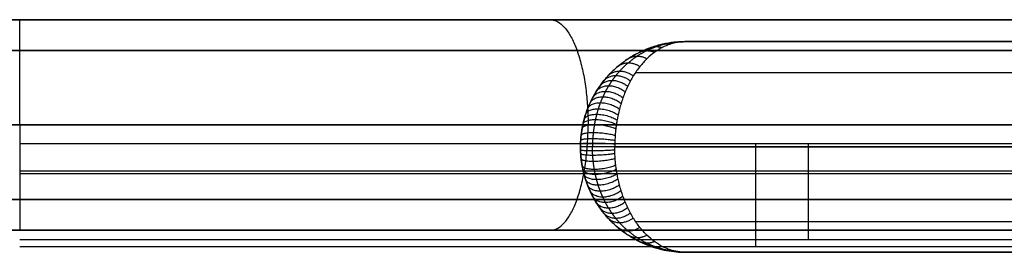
# Model space of a CAD drawing. Header units: millimetres. Extents: x 982 to 1462, y -35 to 438.
# Tile 7 of 8: x 1222 to 1362, y 404 to 438. Entities that reach past the tile are written whole.
import ezdxf

# ---------------------------------------------------------------- set-up
doc = ezdxf.new("R2010")
doc.units = ezdxf.units.MM
doc.layers.add('chaise$Calque 03', color=5, linetype='Continuous', true_color=0x0000ff)

msp = doc.modelspace()

# ---------------------------------------------------------------- linework, layer by layer
at = {"layer": 'chaise$Calque 03'}
for p, q in [((1421.99, 437.63, 761.41), (1021.11, 437.63, 761.41)), ((1145.86, 437.63, 861.41), (1297.24, 437.63, 861.41)), ((1316.55, 434.5, 20.4), (1316.55, 434.5, 848.67)), ((1221.79, 419.96, 439.32), (1221.79, 419.96, 434.73)), ((1221.79, 419.96, 453.07), (1221.79, 419.96, 449.48)), ((1421.99, 407.63, 761.41), (1021.11, 407.63, 761.41)), ((1145.86, 407.63, 861.41), (1297.24, 407.63, 861.41)), ((1431.5, 405.29, 434.41), (1221.55, 405.29, 434.41)), ((1316.55, 404.5, 20.4), (1316.55, 404.5, 848.67))]:
    msp.add_line(p, q, dxfattribs=at)
for points in [[(1083.48, 437.63, 811.41), (1221.55, 437.63, 811.41), (1359.61, 437.63, 811.41)], [(1221.55, 437.63, 861.41), (1221.55, 437.63, 811.41), (1221.55, 437.63, 761.41)], [(1297.24, 437.63, 861.41), (1359.61, 437.63, 811.41), (1421.99, 437.63, 761.41)], [(1446.55, 434.5, 20.4), (1381.55, 434.5, 20.4), (1316.55, 434.5, 20.4)], [(1316.55, 434.5, 848.67), (1381.55, 434.5, 795.88), (1446.55, 434.5, 743.08)], [(1446.55, 434.5, 450.29), (1381.55, 434.5, 450.29), (1316.55, 434.5, 450.29)], [(1446.2, 433.23, 750.8), (1221.55, 433.23, 750.8), (996.9, 433.23, 750.8)], [(1142.04, 433.23, 872.02), (1221.55, 433.23, 872.02), (1301.06, 433.23, 872.02)], [(1301.06, 433.23, 872.02), (1374.31, 433.23, 813.29), (1447.57, 433.23, 754.57)], [(1305.94, 430.1, 20.4), (1305.94, 430.1, 443.45), (1305.94, 430.1, 866.5)], [(1309.4, 430.1, 868.14), (1383.28, 430.1, 808.13), (1457.16, 430.1, 748.12)], [(1456.23, 422.63, 746.41), (1221.55, 422.63, 746.41), (986.87, 422.63, 746.41)], [(1140.46, 422.63, 876.41), (1221, 422.63, 876.41), (1301.54, 422.63, 876.41)], [(1301.54, 422.63, 876.41), (1302.09, 422.63, 876.41), (1302.64, 422.63, 876.41)], [(1302.64, 422.63, 876.41), (1303.06, 422.63, 876.07), (1303.48, 422.63, 875.73)], [(1303.48, 422.63, 875.73), (1380.83, 422.63, 813.73), (1458.17, 422.63, 751.73)], [(1431.5, 419.96, 434.73), (1326.52, 419.96, 434.73), (1221.55, 419.96, 434.73)], [(1446.49, 419.96, 453.07), (1334.02, 419.96, 453.07), (1221.55, 419.96, 453.07)], [(1431.5, 419.96, 449.48), (1326.52, 419.96, 449.48), (1221.55, 419.96, 449.48)], [(1431.5, 419.96, 439.32), (1326.52, 419.96, 439.32), (1221.55, 419.96, 439.32)], [(1446.49, 419.96, 439.32), (1334.02, 419.96, 439.32), (1221.55, 419.96, 439.32)], [(1301.55, 419.5, 20.4), (1301.55, 419.5, 447.14), (1301.55, 419.5, 873.88)], [(1461.55, 419.5, 20.4), (1381.55, 419.5, 20.4), (1301.55, 419.5, 20.4)], [(1306.44, 419.5, 876.21), (1383.99, 419.5, 813.21), (1461.55, 419.5, 750.21)], [(1446.49, 416.03, 449.49), (1334.02, 416.03, 449.49), (1221.55, 416.03, 449.49)], [(1431.5, 415.68, 438.94), (1326.52, 415.68, 438.94), (1221.55, 415.68, 438.94)], [(1446.2, 412.02, 750.8), (1221.55, 412.02, 750.8), (996.9, 412.02, 750.8)], [(1142.04, 412.02, 872.02), (1221.55, 412.02, 872.02), (1301.06, 412.02, 872.02)], [(1301.06, 412.02, 872.02), (1374.31, 412.02, 813.29), (1447.57, 412.02, 754.57)], [(1305.94, 408.89, 20.4), (1305.94, 408.89, 443.45), (1305.94, 408.89, 866.5)], [(1309.4, 408.89, 868.14), (1383.28, 408.89, 808.13), (1457.16, 408.89, 748.12)], [(1083.48, 407.63, 811.41), (1221.55, 407.63, 811.41), (1359.61, 407.63, 811.41)], [(1221.55, 407.63, 861.41), (1221.55, 407.63, 811.41), (1221.55, 407.63, 761.41)], [(1297.24, 407.63, 861.41), (1359.61, 407.63, 811.41), (1421.99, 407.63, 761.41)], [(1446.49, 406.29, 454.34), (1334.02, 406.29, 454.34), (1221.55, 406.29, 454.34)], [(1446.55, 404.5, 20.4), (1381.55, 404.5, 20.4), (1316.55, 404.5, 20.4)], [(1316.55, 404.5, 848.67), (1381.55, 404.5, 795.88), (1446.55, 404.5, 743.08)], [(1446.55, 404.5, 450.29), (1381.55, 404.5, 450.29), (1316.55, 404.5, 450.29)]]:
    msp.add_open_spline(points, degree=2, dxfattribs=at)
at = {"layer": 'chaise$Calque 03', "extrusion": (1, -1.06108e-13, -1.21266e-13)}
msp.add_rational_spline([(1221.55, 422.63, 876.41), (1221.55, 437.63, 876.41), (1221.55, 437.63, 861.41)], [1, 0.707106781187, 1], degree=2, dxfattribs=at)
at = {"layer": 'chaise$Calque 03', "extrusion": (1, -1.51582e-14, -5.74431e-29)}
msp.add_rational_spline([(1221.55, 422.63, 746.41), (1221.55, 437.63, 746.41), (1221.55, 437.63, 761.41)], [1, 0.707106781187, 1], degree=2, dxfattribs=at)
at = {"layer": 'chaise$Calque 03', "extrusion": (0.940927, -1.17049e-14, -0.338609)}
msp.add_open_spline([(1297.24, 437.63, 861.41), (1297.53, 437.62, 862.22), (1298.13, 437.49, 863.88), (1299.02, 436.86, 866.36), (1299.9, 435.78, 868.79), (1300.71, 434.23, 871.05), (1301.41, 432.28, 873), (1301.97, 430.03, 874.55), (1302.36, 427.6, 875.64), (1302.59, 425.11, 876.27), (1302.64, 423.44, 876.41), (1302.64, 422.63, 876.41)], degree=3, knots=[-24.256776, -24.256776, -24.256776, -24.256776, -21.680898, -18.971954, -16.169812, -13.32267, -10.481572, -7.694276, -5.000436, -2.429317, 0, 0, 0, 0], dxfattribs=at)
at = {"layer": 'chaise$Calque 03'}
for points in [[(1301.55, 419.5, 20.4), (1301.55, 434.5, 20.4), (1316.55, 434.5, 20.4)], [(1301.55, 419.5, 450.29), (1301.55, 434.5, 450.29), (1316.55, 434.5, 450.29)], [(1316.55, 404.5, 20.4), (1301.55, 404.5, 20.4), (1301.55, 419.5, 20.4)], [(1301.55, 419.5, 450.29), (1301.55, 404.5, 450.29), (1316.55, 404.5, 450.29)]]:
    msp.add_rational_spline(points, [1, 0.707106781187, 1], degree=2, dxfattribs=at)
for points in [[(1316.55, 434.5, 848.67), (1316, 434.5, 849.59), (1314.91, 434.44, 851.43), (1313.26, 434.17, 854.2), (1311.61, 433.7, 856.98), (1309.97, 433.02, 859.73), (1308.39, 432.13, 862.39), (1306.89, 431.02, 864.91), (1305.72, 429.92, 866.87), (1304.87, 428.93, 868.3), (1304.3, 428.17, 869.26), (1303.77, 427.37, 870.15), (1303.3, 426.55, 870.94), (1302.89, 425.73, 871.62), (1302.55, 424.92, 872.19), (1302.27, 424.13, 872.66), (1302.06, 423.39, 873.03), (1301.9, 422.73, 873.3), (1301.75, 422, 873.54), (1301.64, 421.25, 873.72), (1301.58, 420.52, 873.83), (1301.55, 419.96, 873.87), (1301.55, 419.65, 873.88), (1301.55, 419.5, 873.88)], [(1316.55, 434.5, 848.67), (1316.18, 434.5, 849.68), (1315.44, 434.44, 851.68), (1314.33, 434.17, 854.71), (1313.22, 433.7, 857.74), (1312.12, 433.02, 860.75), (1311.05, 432.13, 863.65), (1310.04, 431.02, 866.41), (1309.25, 429.92, 868.55), (1308.68, 428.93, 870.11), (1308.29, 428.17, 871.16), (1307.93, 427.37, 872.14), (1307.62, 426.55, 873), (1307.35, 425.73, 873.74), (1307.12, 424.92, 874.36), (1306.93, 424.13, 874.88), (1306.78, 423.39, 875.28), (1306.67, 422.73, 875.57), (1306.58, 422, 875.84), (1306.5, 421.25, 876.03), (1306.46, 420.52, 876.15), (1306.44, 419.96, 876.2), (1306.44, 419.65, 876.21), (1306.44, 419.5, 876.21)], [(1316.55, 404.5, 848.67), (1316, 404.5, 849.59), (1314.91, 404.56, 851.43), (1313.26, 404.83, 854.2), (1311.61, 405.3, 856.98), (1309.97, 405.98, 859.73), (1308.39, 406.87, 862.39), (1306.89, 407.97, 864.91), (1305.72, 409.08, 866.87), (1304.87, 410.07, 868.3), (1304.3, 410.83, 869.26), (1303.77, 411.63, 870.15), (1303.3, 412.45, 870.94), (1302.89, 413.27, 871.62), (1302.55, 414.08, 872.19), (1302.27, 414.87, 872.66), (1302.06, 415.61, 873.03), (1301.9, 416.27, 873.3), (1301.75, 417, 873.54), (1301.64, 417.75, 873.72), (1301.58, 418.48, 873.83), (1301.55, 419.03, 873.87), (1301.55, 419.35, 873.88), (1301.55, 419.5, 873.88)], [(1316.55, 404.5, 848.67), (1316.18, 404.5, 849.68), (1315.44, 404.56, 851.68), (1314.33, 404.83, 854.71), (1313.22, 405.3, 857.74), (1312.12, 405.98, 860.75), (1311.05, 406.87, 863.65), (1310.04, 407.97, 866.41), (1309.25, 409.08, 868.55), (1308.68, 410.07, 870.11), (1308.29, 410.83, 871.16), (1307.93, 411.63, 872.14), (1307.62, 412.45, 873), (1307.35, 413.27, 873.74), (1307.12, 414.08, 874.36), (1306.93, 414.87, 874.88), (1306.78, 415.61, 875.28), (1306.67, 416.27, 875.57), (1306.58, 417, 875.84), (1306.5, 417.75, 876.03), (1306.46, 418.48, 876.15), (1306.44, 419.03, 876.2), (1306.44, 419.35, 876.21), (1306.44, 419.5, 876.21)]]:
    msp.add_open_spline(points, degree=3, knots=[0, 0, 0, 0, 3.044394, 6.106526, 9.233921, 12.334319, 15.39621, 18.316748, 21.130647, 22.404931, 23.626639, 24.818974, 25.938461, 26.894632, 27.804453, 28.656642, 29.353359, 29.94743, 30.480014, 31.280581, 31.849184, 32.261361, 32.614258, 32.614258, 32.614258, 32.614258], dxfattribs=at)
for points in [[(1316.55, 434.5, 848.67), (1316.09, 434.5, 849.63), (1315.18, 434.45, 851.56), (1313.79, 434.22, 854.47), (1312.4, 433.82, 857.39), (1311.01, 433.25, 860.3), (1309.66, 432.49, 863.14), (1308.37, 431.53, 865.86), (1307.35, 430.57, 867.99), (1306.6, 429.69, 869.58), (1306.08, 429, 870.67), (1305.58, 428.25, 871.71), (1305.14, 427.47, 872.65), (1304.74, 426.67, 873.48), (1304.39, 425.84, 874.21), (1304.1, 425.01, 874.83), (1303.86, 424.2, 875.33), (1303.68, 423.45, 875.71), (1303.51, 422.6, 876.06), (1303.38, 421.69, 876.34), (1303.3, 420.78, 876.51), (1303.27, 420.09, 876.58), (1303.26, 419.68, 876.59), (1303.26, 419.5, 876.59)], [(1316.55, 404.5, 848.67), (1316.09, 404.5, 849.63), (1315.18, 404.55, 851.56), (1313.79, 404.78, 854.47), (1312.4, 405.17, 857.39), (1311.01, 405.75, 860.3), (1309.66, 406.51, 863.14), (1308.37, 407.46, 865.86), (1307.35, 408.43, 867.99), (1306.6, 409.31, 869.58), (1306.08, 410, 870.67), (1305.58, 410.75, 871.71), (1305.14, 411.53, 872.65), (1304.74, 412.33, 873.48), (1304.39, 413.15, 874.21), (1304.1, 413.99, 874.83), (1303.86, 414.79, 875.33), (1303.68, 415.54, 875.71), (1303.51, 416.4, 876.06), (1303.38, 417.31, 876.34), (1303.3, 418.21, 876.51), (1303.27, 418.91, 876.58), (1303.26, 419.31, 876.59), (1303.26, 419.5, 876.59)]]:
    msp.add_rational_spline(points, [1, 0.999999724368, 0.998382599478, 0.990981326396, 0.978324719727, 0.960141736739, 0.936605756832, 0.907877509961, 0.879980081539, 0.855916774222, 0.837959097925, 0.819635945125, 0.801815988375, 0.785022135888, 0.769584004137, 0.755863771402, 0.744516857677, 0.735644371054, 0.727328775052, 0.720771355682, 0.716807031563, 0.715183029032, 0.714885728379, 0.714885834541], degree=3, knots=[0, 0, 0, 0, 3.044394, 6.106526, 9.233921, 12.334319, 15.39621, 18.316748, 21.130647, 22.404931, 23.626639, 24.818974, 25.938461, 26.894632, 27.804453, 28.656642, 29.353359, 29.94743, 30.480014, 31.280581, 31.849184, 32.261361, 32.614258, 32.614258, 32.614258, 32.614258], dxfattribs=at)
at = {"layer": 'chaise$Calque 03', "extrusion": (-0.427712, -0.095677, 0.898837)}
msp.add_rational_spline([(1313.27, 434.14, 854.18), (1313.8, 434.25, 854.44), (1314.34, 434.14, 854.69)], [1, 0.980367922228, 1], degree=2, dxfattribs=at)
at = {"layer": 'chaise$Calque 03', "extrusion": (-0.429209, -0.046963, 0.901984)}
msp.add_rational_spline([(1314.91, 434.41, 851.42), (1315.18, 434.44, 851.55), (1315.45, 434.41, 851.68)], [1, 0.995145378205, 1], degree=2, dxfattribs=at)
at = {"layer": 'chaise$Calque 03', "extrusion": (-0.420526, -0.205348, 0.883736)}
msp.add_rational_spline([(1309.97, 432.98, 859.74), (1310.99, 433.48, 860.34), (1312.11, 432.98, 860.76)], [1, 0.918155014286, 1], degree=2, dxfattribs=at)
at = {"layer": 'chaise$Calque 03', "extrusion": (-0.424933, -0.148276, 0.892998)}
msp.add_rational_spline([(1311.61, 433.66, 856.98), (1312.39, 433.94, 857.4), (1313.22, 433.66, 857.75)], [1, 0.954707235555, 1], degree=2, dxfattribs=at)
at = {"layer": 'chaise$Calque 03', "extrusion": (-0.403942, -0.340916, 0.848886)}
msp.add_rational_spline([(1306.87, 430.96, 864.93), (1308.27, 432.14, 866.07), (1310.03, 430.96, 866.43)], [1, 0.812933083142, 1], degree=2, dxfattribs=at)
at = {"layer": 'chaise$Calque 03', "extrusion": (-0.413819, -0.269212, 0.869643)}
msp.add_rational_spline([(1308.37, 432.07, 862.42), (1309.61, 432.88, 863.26), (1311.04, 432.07, 863.69)], [1, 0.87036434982, 1], degree=2, dxfattribs=at)
at = {"layer": 'chaise$Calque 03', "extrusion": (-0.388864, -0.425404, 0.8172)}
msp.add_rational_spline([(1305.48, 429.62, 867.28), (1306.96, 431.24, 868.82), (1309.09, 429.62, 869)], [1, 0.745567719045, 1], degree=2, dxfattribs=at)
at = {"layer": 'chaise$Calque 03', "extrusion": (-0.367059, -0.519854, 0.771375)}
msp.add_rational_spline([(1304.3, 428.15, 869.26), (1305.75, 430.21, 871.35), (1308.29, 428.15, 871.17)], [1, 0.67524052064, 1], degree=2, dxfattribs=at)
at = {"layer": 'chaise$Calque 03', "extrusion": (-0.379091, -0.470767, 0.796661)}
msp.add_rational_spline([(1304.87, 428.91, 868.31), (1306.35, 430.75, 870.1), (1308.68, 428.91, 870.12)], [1, 0.710918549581, 1], degree=2, dxfattribs=at)
at = {"layer": 'chaise$Calque 03', "extrusion": (-0.333045, -0.631844, 0.699896)}
msp.add_rational_spline([(1303.28, 426.49, 870.97), (1304.58, 428.96, 873.82), (1307.61, 426.49, 873.03)], [1, 0.601642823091, 1], degree=2, dxfattribs=at)
at = {"layer": 'chaise$Calque 03', "extrusion": (-0.351814, -0.574112, 0.739339)}
msp.add_rational_spline([(1303.76, 427.34, 870.17), (1305.16, 429.62, 872.6), (1307.93, 427.34, 872.15)], [1, 0.638187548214, 1], degree=2, dxfattribs=at)
at = {"layer": 'chaise$Calque 03', "extrusion": (-0.286862, -0.744508, 0.602841)}
msp.add_rational_spline([(1302.55, 424.89, 872.19), (1303.57, 427.53, 875.94), (1307.12, 424.89, 874.37)], [1, 0.538606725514, 1], degree=2, dxfattribs=at)
at = {"layer": 'chaise$Calque 03', "extrusion": (-0.312242, -0.686976, 0.656177)}
msp.add_rational_spline([(1302.89, 425.71, 871.62), (1304.07, 428.29, 874.89), (1307.35, 425.71, 873.74)], [1, 0.569469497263, 1], degree=2, dxfattribs=at)
at = {"layer": 'chaise$Calque 03', "extrusion": (-0.256562, -0.802169, 0.539166)}
msp.add_rational_spline([(1302.26, 424.07, 872.68), (1303.09, 426.66, 876.94), (1306.92, 424.07, 874.9)], [1, 0.510259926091, 1], degree=2, dxfattribs=at)
at = {"layer": 'chaise$Calque 03', "extrusion": (0.19481, 0.891317, -0.409393)}
msp.add_rational_spline([(1301.89, 422.7, 873.3), (1302.39, 424.95, 878.42), (1306.67, 422.7, 875.57)], [1, 0.471035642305, 1], degree=2, dxfattribs=at)
at = {"layer": 'chaise$Calque 03', "extrusion": (-0.225889, -0.850663, 0.474708)}
msp.add_rational_spline([(1302.05, 423.35, 873.04), (1302.7, 425.81, 877.75), (1306.78, 423.35, 875.29)], [1, 0.48826934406, 1], degree=2, dxfattribs=at)
at = {"layer": 'chaise$Calque 03', "extrusion": (-1, -1.97057e-13, 1.21266e-13)}
msp.add_rational_spline([(1221.55, 422.63, 876.41), (1221.55, 407.63, 876.41), (1221.55, 407.63, 861.41)], [1, 0.707106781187, 1], degree=2, dxfattribs=at)
at = {"layer": 'chaise$Calque 03', "extrusion": (-1, -9.09495e-14, 1.51582e-14)}
msp.add_rational_spline([(1221.55, 422.63, 746.41), (1221.55, 407.63, 746.41), (1221.55, 407.63, 761.41)], [1, 0.707106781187, 1], degree=2, dxfattribs=at)
at = {"layer": 'chaise$Calque 03', "extrusion": (0.940927, 1.01918e-13, -0.338609)}
msp.add_open_spline([(1297.24, 407.63, 861.41), (1297.53, 407.63, 862.22), (1298.13, 407.76, 863.88), (1299.02, 408.39, 866.36), (1299.9, 409.48, 868.79), (1300.71, 411.02, 871.05), (1301.41, 412.97, 873), (1301.97, 415.22, 874.55), (1302.36, 417.66, 875.64), (1302.59, 420.15, 876.27), (1302.64, 421.82, 876.41), (1302.64, 422.63, 876.41)], degree=3, knots=[-24.256776, -24.256776, -24.256776, -24.256776, -21.680898, -18.971954, -16.169812, -13.32267, -10.481572, -7.694276, -5.000436, -2.429317, 0, 0, 0, 0], dxfattribs=at)
at = {"layer": 'chaise$Calque 03', "extrusion": (0.107124, 0.968424, -0.225121)}
msp.add_rational_spline([(1301.64, 421.15, 873.73), (1301.79, 422.51, 879.67), (1306.5, 421.15, 876.04)], [1, 0.441087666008, 1], degree=2, dxfattribs=at)
at = {"layer": 'chaise$Calque 03', "extrusion": (0.16275, 0.925492, -0.34202)}
msp.add_rational_spline([(1301.78, 422.1, 873.5), (1302.12, 424.06, 878.98), (1306.59, 422.1, 875.79)], [1, 0.457338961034, 1], degree=2, dxfattribs=at)
at = {"layer": 'chaise$Calque 03', "extrusion": (0.02933, 0.997668, -0.061637)}
msp.add_rational_spline([(1301.56, 419.94, 873.87), (1301.57, 420.33, 880.14), (1306.45, 419.94, 876.2)], [1, 0.430589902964, 1], degree=2, dxfattribs=at)
at = {"layer": 'chaise$Calque 03', "extrusion": (0.062966, 0.989205, -0.132323)}
msp.add_rational_spline([(1301.58, 420.45, 873.83), (1301.63, 421.27, 880.01), (1306.46, 420.45, 876.15)], [1, 0.433582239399, 1], degree=2, dxfattribs=at)
at = {"layer": 'chaise$Calque 03', "extrusion": (-6.26879e-11, 1, -3.53826e-10)}
msp.add_rational_spline([(1306.44, 419.5, 876.21), (1301.55, 419.5, 880.18), (1301.55, 419.5, 873.88)], [1, 0.429771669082, 1], degree=2, dxfattribs=at)
at = {"layer": 'chaise$Calque 03', "extrusion": (-0.02933, 0.997668, 0.061637)}
msp.add_rational_spline([(1306.45, 419.06, 876.2), (1301.57, 418.67, 880.14), (1301.56, 419.06, 873.87)], [1, 0.430589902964, 1], degree=2, dxfattribs=at)
at = {"layer": 'chaise$Calque 03', "extrusion": (-1, 6.33485e-14, -6.16694e-14)}
msp.add_rational_spline([(1326.52, 419.96, 449.48), (1326.52, 419.96, 434.73), (1326.52, 405.29, 434.41)], [1, 0.714808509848, 1], degree=2, dxfattribs=at)
at = {"layer": 'chaise$Calque 03', "extrusion": (-1, 1.48217e-15, 1.64923e-14)}
msp.add_rational_spline([(1334.02, 419.96, 439.32), (1334.02, 419.96, 453.11), (1334.02, 406.29, 454.34)], [1, 0.737926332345, 1], degree=2, dxfattribs=at)
at = {"layer": 'chaise$Calque 03', "extrusion": (-0.062966, 0.989205, 0.132323)}
msp.add_rational_spline([(1306.46, 418.55, 876.15), (1301.63, 417.72, 880.01), (1301.58, 418.55, 873.83)], [1, 0.433582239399, 1], degree=2, dxfattribs=at)
at = {"layer": 'chaise$Calque 03', "extrusion": (-0.107124, 0.968424, 0.225121)}
msp.add_rational_spline([(1306.5, 417.85, 876.04), (1301.79, 416.48, 879.67), (1301.64, 417.85, 873.73)], [1, 0.441087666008, 1], degree=2, dxfattribs=at)
at = {"layer": 'chaise$Calque 03', "extrusion": (-0.16275, 0.925492, 0.34202)}
msp.add_rational_spline([(1306.59, 416.9, 875.79), (1302.12, 414.94, 878.98), (1301.78, 416.9, 873.5)], [1, 0.457338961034, 1], degree=2, dxfattribs=at)
at = {"layer": 'chaise$Calque 03', "extrusion": (-0.19481, 0.891317, 0.409393)}
msp.add_rational_spline([(1306.67, 416.3, 875.57), (1302.39, 414.05, 878.42), (1301.89, 416.3, 873.3)], [1, 0.471035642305, 1], degree=2, dxfattribs=at)
at = {"layer": 'chaise$Calque 03', "extrusion": (0.225889, -0.850663, -0.474708)}
msp.add_rational_spline([(1306.78, 415.65, 875.29), (1302.7, 413.19, 877.75), (1302.05, 415.65, 873.04)], [1, 0.488269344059, 1], degree=2, dxfattribs=at)
at = {"layer": 'chaise$Calque 03', "extrusion": (0.256562, -0.802169, -0.539166)}
msp.add_rational_spline([(1306.92, 414.93, 874.9), (1303.09, 412.33, 876.94), (1302.26, 414.93, 872.68)], [1, 0.510259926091, 1], degree=2, dxfattribs=at)
at = {"layer": 'chaise$Calque 03', "extrusion": (0.286862, -0.744508, -0.602841)}
msp.add_rational_spline([(1307.12, 414.11, 874.37), (1303.57, 411.47, 875.94), (1302.55, 414.11, 872.19)], [1, 0.538606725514, 1], degree=2, dxfattribs=at)
at = {"layer": 'chaise$Calque 03', "extrusion": (0.312242, -0.686976, -0.656177)}
msp.add_rational_spline([(1307.35, 413.29, 873.74), (1304.07, 410.71, 874.89), (1302.89, 413.29, 871.62)], [1, 0.569469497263, 1], degree=2, dxfattribs=at)
at = {"layer": 'chaise$Calque 03', "extrusion": (0.333045, -0.631844, -0.699896)}
msp.add_rational_spline([(1307.61, 412.5, 873.03), (1304.58, 410.04, 873.82), (1303.28, 412.5, 870.97)], [1, 0.601642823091, 1], degree=2, dxfattribs=at)
at = {"layer": 'chaise$Calque 03', "extrusion": (0.351814, -0.574112, -0.739339)}
msp.add_rational_spline([(1307.93, 411.66, 872.15), (1305.16, 409.38, 872.6), (1303.76, 411.66, 870.17)], [1, 0.638187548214, 1], degree=2, dxfattribs=at)
at = {"layer": 'chaise$Calque 03', "extrusion": (0.367059, -0.519854, -0.771375)}
msp.add_rational_spline([(1308.29, 410.85, 871.17), (1305.75, 408.78, 871.35), (1304.3, 410.85, 869.26)], [1, 0.67524052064, 1], degree=2, dxfattribs=at)
at = {"layer": 'chaise$Calque 03', "extrusion": (0.379091, -0.470767, -0.796661)}
msp.add_rational_spline([(1308.68, 410.09, 870.12), (1306.35, 408.25, 870.1), (1304.87, 410.09, 868.31)], [1, 0.710918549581, 1], degree=2, dxfattribs=at)
at = {"layer": 'chaise$Calque 03', "extrusion": (0.388864, -0.425404, -0.8172)}
msp.add_rational_spline([(1309.09, 409.38, 869), (1306.96, 407.76, 868.82), (1305.48, 409.38, 867.28)], [1, 0.745567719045, 1], degree=2, dxfattribs=at)
at = {"layer": 'chaise$Calque 03', "extrusion": (0.403942, -0.340916, -0.848886)}
msp.add_rational_spline([(1310.03, 408.04, 866.43), (1308.27, 406.86, 866.07), (1306.87, 408.04, 864.93)], [1, 0.812933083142, 1], degree=2, dxfattribs=at)
at = {"layer": 'chaise$Calque 03', "extrusion": (0.413819, -0.269212, -0.869643)}
msp.add_rational_spline([(1311.04, 406.93, 863.69), (1309.61, 406.12, 863.26), (1308.37, 406.93, 862.42)], [1, 0.87036434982, 1], degree=2, dxfattribs=at)
at = {"layer": 'chaise$Calque 03', "extrusion": (0.420526, -0.205348, -0.883736)}
msp.add_rational_spline([(1312.11, 406.02, 860.76), (1310.99, 405.52, 860.34), (1309.97, 406.02, 859.74)], [1, 0.918155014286, 1], degree=2, dxfattribs=at)
at = {"layer": 'chaise$Calque 03', "extrusion": (0.424933, -0.148276, -0.892998)}
msp.add_rational_spline([(1313.22, 405.34, 857.75), (1312.39, 405.06, 857.4), (1311.61, 405.34, 856.98)], [1, 0.954707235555, 1], degree=2, dxfattribs=at)
at = {"layer": 'chaise$Calque 03', "extrusion": (0.427712, -0.095677, -0.898837)}
msp.add_rational_spline([(1314.34, 404.86, 854.69), (1313.8, 404.74, 854.44), (1313.27, 404.86, 854.18)], [1, 0.980367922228, 1], degree=2, dxfattribs=at)
at = {"layer": 'chaise$Calque 03', "extrusion": (0.429209, -0.046963, -0.901984)}
msp.add_rational_spline([(1315.45, 404.59, 851.68), (1315.18, 404.56, 851.55), (1314.91, 404.59, 851.42)], [1, 0.995145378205, 1], degree=2, dxfattribs=at)

doc.saveas('drawing.dxf')
